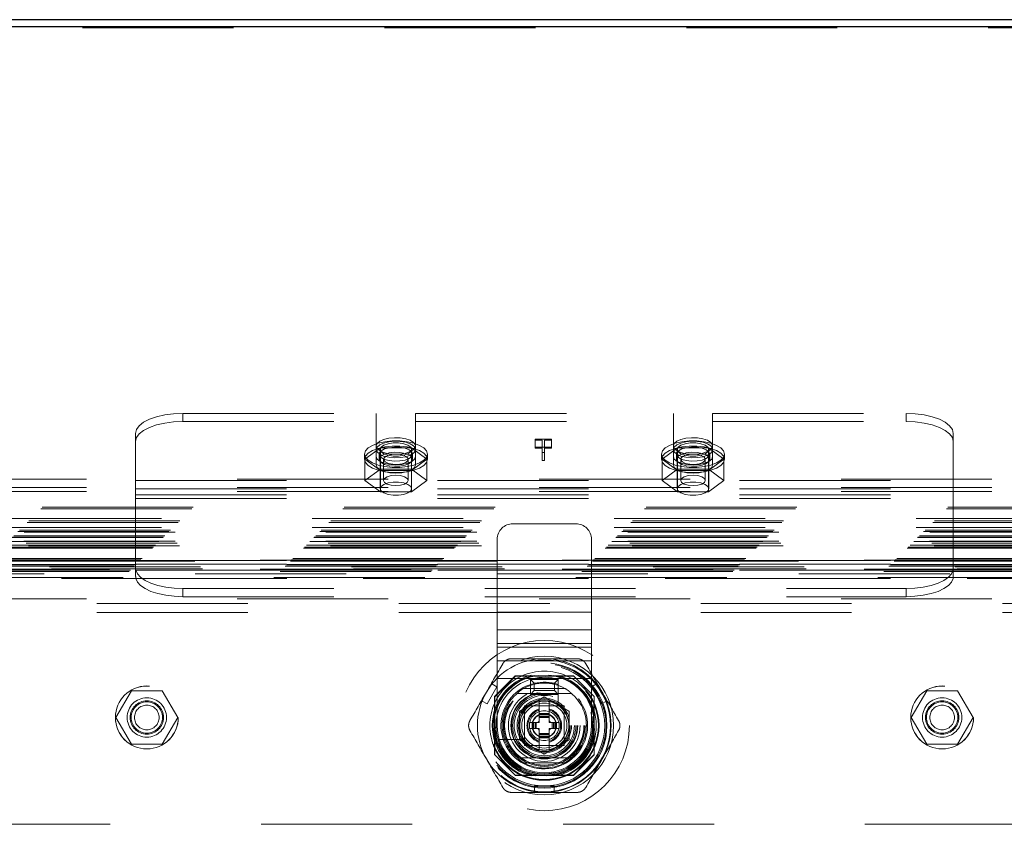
# Model space of a CAD drawing. Header units: inches. Extents: x 0.2 to 10.8, y 0.2 to 8.2.
# Tile 102 of 112: x 8.2 to 8.8, y 4.9 to 5.4. Entities that reach past the tile are written whole.
import ezdxf

# ---------------------------------------------------------------- set-up
doc = ezdxf.new("R2010")
doc.units = ezdxf.units.IN
doc.header["$MEASUREMENT"] = 0
doc.linetypes.add('HIDDEN', pattern=[0.075, 0.05, -0.025])
doc.layers.add('DIMENSIONS', color=140, linetype='Continuous')
doc.styles.add('SLDTEXTSTYLE0', font='TXT', dxfattribs={"width": 0.7})
doc.dimstyles.new('SLDDIMSTYLE4', dxfattribs={"dimtxt": 0.084961, "dimasz": 0.13, "dimexe": 0, "dimexo": 0.0625, "dimgap": 0.02124, "dimtad": 0, "dimtih": 1, "dimtoh": 1, "dimlfac": 12, "dimrnd": 1e-09, "dimzin": 4, "dimdsep": 46, "dimtxsty": 'SLDTEXTSTYLE0', "dimsah": 1, "dimcen": 0.09, "dimadec": 0, "dimazin": 1, "dimtfac": 1, "dimtofl": 0, "dimtmove": 0, "dimatfit": 3, "dimfxl": 0, "dimfrac": 2, "dimtolj": 1, "dimtzin": 12, "dimarcsym": 0})

# ---------------------------------------------------------------- blocks, each defined once
blk = doc.blocks.new('_D_24')
at = {"layer": 'DIMENSIONS'}
for p, q in [((7.51966, 5.46056), (7.51966, 5.81435)), ((9.51966, 5.45916), (9.51966, 5.81435)), ((7.51966, 5.68935), (8.20877, 5.68935)), ((8.3239, 5.68935), (8.29537, 5.68935)), ((8.29537, 5.68935), (8.29537, 5.55432)), ((8.64705, 5.68935), (8.67558, 5.68935)), ((8.67558, 5.68935), (8.67558, 5.55432)), ((9.51966, 5.68935), (8.76218, 5.68935)), ((8.29537, 5.55432), (8.3239, 5.55432)), ((8.67558, 5.55432), (8.64705, 5.55432))]:
    blk.add_line(p, q, dxfattribs=at)
for points in [[(7.51966, 5.68935), (7.64966, 5.66935), (7.64966, 5.70935)], [(9.51966, 5.68935), (9.38966, 5.70935), (9.38966, 5.66935)]]:
    blk.add_solid(points, dxfattribs=at)
at = {"layer": 'DIMENSIONS', "char_height": 0.083333, "attachment_point": 1, "style": 'SLDTEXTSTYLE0'}
for s, insert in [('24.00', (8.3239, 5.81579)), ('609.6', (8.3239, 5.66174))]:
    blk.add_mtext(s, dxfattribs=dict(at, insert=insert))

msp = doc.modelspace()

# ---------------------------------------------------------------- linework, layer by layer
at = {"color": 7, "linetype": 'Continuous', "lineweight": 25}
for p, q in [((9.5136649, 5.4159949), (7.5256649, 5.4159949)), ((7.5256649, 5.4115104), (9.5106649, 5.4115104))]:
    msp.add_line(p, q, dxfattribs=at)
at = {"color": 7, "linetype": 'HIDDEN', "lineweight": 18}
for p, q in [((9.5136649, 5.4105571), (7.5256649, 5.4105571)), ((8.2800815, 5.1550886), (8.2800815, 5.1496508)), ((8.2800815, 5.1550886), (8.4082274, 5.1550886)), ((8.4082274, 5.1550886), (8.4082274, 5.1496508)), ((8.434269, 5.1550886), (8.434269, 5.1496508)), ((8.434269, 5.1550886), (8.6050607, 5.1550886)), ((8.6050607, 5.1550886), (8.6050607, 5.1496508)), ((8.6311024, 5.1550886), (8.6311024, 5.1496508)), ((8.6311024, 5.1550886), (8.7592482, 5.1550886)), ((8.7592482, 5.1496508), (8.7592482, 5.1550886)), ((8.2800815, 5.1496508), (8.4082274, 5.1496508)), ((8.4082274, 5.1496508), (8.4082274, 5.121036)), ((8.434269, 5.1496508), (8.434269, 5.121036)), ((8.434269, 5.1496508), (8.6050607, 5.1496508)), ((8.6050607, 5.1496508), (8.6050607, 5.121036)), ((8.6311024, 5.1496508), (8.6311024, 5.121036)), ((8.6311024, 5.1496508), (8.7592482, 5.1496508)), ((8.2488315, 5.1364439), (8.2488315, 5.1418818)), ((8.7904982, 5.1418818), (8.7904982, 5.1364439)), ((8.2488315, 5.1052054), (8.2488315, 5.1364439)), ((8.5243067, 5.1380784), (8.5135924, 5.1380784)), ((8.5135924, 5.1380784), (8.5135924, 5.1326405)), ((8.5135924, 5.1374393), (8.5182578, 5.1374393)), ((8.5182578, 5.1374393), (8.5182578, 5.1320014)), ((8.5197379, 5.1374393), (8.5197379, 5.1320014)), ((8.5197379, 5.1374393), (8.5243067, 5.1374393)), ((8.5243067, 5.1380784), (8.5243067, 5.1326405)), ((8.7904982, 5.1052054), (8.7904982, 5.1364439)), ((8.4004149, 5.1280858), (8.4004149, 5.1246872)), ((8.4007523, 5.1246872), (8.4110002, 5.1321886)), ((8.4102065, 5.1280858), (8.4102065, 5.1246872)), ((8.4108315, 5.1311635), (8.4108315, 5.1052016)), ((8.4110002, 5.1321886), (8.4110002, 5.1182164)), ((8.4110002, 5.1321886), (8.4314962, 5.1321886)), ((8.4314962, 5.1321886), (8.4314962, 5.1182164)), ((8.4314962, 5.1321886), (8.4417441, 5.1246872)), ((8.4316649, 5.1052016), (8.4316649, 5.1311635)), ((8.4322899, 5.1246872), (8.4322899, 5.1280858)), ((8.4420815, 5.1246872), (8.4420815, 5.1280858)), ((8.5135924, 5.1326405), (8.5243067, 5.1326405)), ((8.5135924, 5.1320014), (8.5135924, 5.1326405)), ((8.5182578, 5.1320014), (8.5135924, 5.1320014)), ((8.5182578, 5.123836), (8.5182578, 5.1320014)), ((8.5182578, 5.1292738), (8.5197379, 5.1292738)), ((8.5197379, 5.1320014), (8.5197379, 5.123836)), ((8.5243067, 5.1320014), (8.5197379, 5.1320014)), ((8.5243067, 5.1326405), (8.5243067, 5.1320014)), ((8.5972482, 5.1280858), (8.5972482, 5.1246872)), ((8.5975856, 5.1246872), (8.6078336, 5.1321886)), ((8.6070399, 5.1280858), (8.6070399, 5.1246872)), ((8.6076649, 5.1311635), (8.6076649, 5.1052016)), ((8.6078336, 5.1321886), (8.6078336, 5.1182164)), ((8.6078336, 5.1321886), (8.6283295, 5.1321886)), ((8.6283295, 5.1321886), (8.6283295, 5.1182164)), ((8.6283295, 5.1321886), (8.6385775, 5.1246872)), ((8.6284982, 5.1052016), (8.6284982, 5.1311635)), ((8.6291232, 5.1246872), (8.6291232, 5.1280858)), ((8.6389149, 5.1246872), (8.6389149, 5.1280858)), ((8.4007523, 5.1246872), (8.4007523, 5.1107149)), ((8.4110002, 5.1171857), (8.4007523, 5.1246872)), ((8.4130857, 5.1246872), (8.4130857, 5.1107149)), ((8.4294107, 5.1107149), (8.4294107, 5.1246872)), ((8.4417441, 5.1246872), (8.4314962, 5.1171857)), ((8.4417441, 5.1246872), (8.4417441, 5.1107149)), ((8.5197379, 5.123836), (8.5182578, 5.123836)), ((8.5975856, 5.1246872), (8.5975856, 5.1107149)), ((8.6078336, 5.1171857), (8.5975856, 5.1246872)), ((8.609919, 5.1246872), (8.609919, 5.1107149)), ((8.626244, 5.1107149), (8.626244, 5.1246872)), ((8.6385775, 5.1246872), (8.6283295, 5.1171857)), ((8.6385775, 5.1246872), (8.6385775, 5.1107149)), ((8.4007523, 5.1107149), (8.4110002, 5.1182164)), ((8.4110002, 5.1182164), (8.4314962, 5.1182164)), ((8.4110002, 5.1171857), (8.4110002, 5.1032135)), ((8.4314962, 5.1171857), (8.4110002, 5.1171857)), ((8.4314962, 5.1182164), (8.4417441, 5.1107149)), ((8.4314962, 5.1171857), (8.4314962, 5.1032135)), ((8.5975856, 5.1107149), (8.6078336, 5.1182164)), ((8.6078336, 5.1182164), (8.6283295, 5.1182164)), ((8.6078336, 5.1171857), (8.6078336, 5.1032135)), ((8.6283295, 5.1171857), (8.6078336, 5.1171857)), ((8.6283295, 5.1182164), (8.6385775, 5.1107149)), ((8.6283295, 5.1171857), (8.6283295, 5.1032135)), ((9.4161649, 5.1115266), (7.6231649, 5.1115266)), ((8.2488315, 5.1106433), (8.7904982, 5.1106433)), ((8.4110002, 5.1032135), (8.4007523, 5.1107149)), ((8.4417441, 5.1107149), (8.4314962, 5.1032135)), ((8.6078336, 5.1032135), (8.5975856, 5.1107149)), ((8.6385775, 5.1107149), (8.6283295, 5.1032135)), ((9.4161649, 5.1060887), (7.6231649, 5.1060887)), ((9.4161649, 5.1033698), (7.6231649, 5.1033698)), ((9.4161649, 5.1033698), (7.6231649, 5.1033698)), ((8.2488315, 5.1052054), (8.7904982, 5.1052054)), ((8.2488315, 5.1012186), (8.2488315, 5.1052054)), ((8.4314962, 5.1032135), (8.4110002, 5.1032135)), ((8.6283295, 5.1032135), (8.6078336, 5.1032135)), ((8.7904982, 5.1012186), (8.7904982, 5.1052054)), ((8.2488315, 5.1012186), (8.7904982, 5.1012186)), ((8.2488315, 5.0577159), (8.2488315, 5.1012186)), ((8.2488315, 5.0986829), (8.7904982, 5.0986829)), ((8.7904982, 5.0577159), (8.7904982, 5.1012186)), ((9.4869653, 5.0928613), (7.5523992, 5.0928613)), ((9.486043, 5.0919286), (7.5533275, 5.0919286)), ((9.4780398, 5.0839255), (7.5613306, 5.0839255)), ((9.4769066, 5.0827923), (7.5624638, 5.0827923)), ((7.5658395, 5.0853764), (9.4735309, 5.0853764)), ((8.4987174, 5.081983), (8.5403841, 5.081983)), ((7.5658395, 5.0794675), (9.4735309, 5.0794675)), ((9.471838, 5.0777236), (7.5675324, 5.0777236)), ((9.4708692, 5.0767341), (7.5685162, 5.0767341)), ((7.574924, 5.0762918), (9.4644464, 5.0762918)), ((9.4680883, 5.0739739), (7.5712822, 5.0739739)), ((9.4672743, 5.0731599), (7.5720961, 5.0731599)), ((9.4671246, 5.0730103), (7.5722458, 5.0730103)), ((9.4668809, 5.0727828), (7.5724774, 5.0727828)), ((7.5748417, 5.0704069), (9.464524, 5.0704069)), ((7.574924, 5.070383), (9.4644464, 5.070383)), ((9.4642909, 5.0701765), (7.5750796, 5.0701765)), ((7.5762659, 5.069008), (9.4631048, 5.069008)), ((8.4883008, 5.0715663), (8.4883008, 5.0233037)), ((8.5508008, 5.0715663), (8.5508008, 5.0233037)), ((9.4619719, 5.0678575), (7.5773985, 5.0678575)), ((7.5778692, 5.0674286), (9.4615012, 5.0674286)), ((7.5778692, 5.0674286), (9.4615012, 5.0674286)), ((9.4606695, 5.0665552), (7.5787009, 5.0665552)), ((9.4599388, 5.0658244), (7.5794317, 5.0658244)), ((9.4530549, 5.0589405), (7.5863156, 5.0589405)), ((9.4522215, 5.0581072), (7.5871489, 5.0581072)), ((9.4522007, 5.0581132), (7.5871778, 5.0581132)), ((9.4520543, 5.0579482), (7.5873377, 5.0579482)), ((9.4518049, 5.0576905), (7.5875656, 5.0576905)), ((9.4518049, 5.0576905), (7.5875656, 5.0576905)), ((7.5879739, 5.0572608), (9.4513861, 5.0572608)), ((9.4513882, 5.0572739), (7.5879822, 5.0572739)), ((9.4314214, 5.057793), (7.6080047, 5.057793)), ((8.2488315, 5.0577159), (8.7904982, 5.0577159)), ((8.2488315, 5.0471905), (8.2488315, 5.0577159)), ((8.7904982, 5.0471905), (8.7904982, 5.0577159)), ((9.4490965, 5.0549822), (7.5902739, 5.0549822)), ((9.4490965, 5.0549822), (7.5902739, 5.0549822)), ((9.4488556, 5.0547412), (7.5905149, 5.0547412)), ((9.4479263, 5.053812), (7.5914441, 5.053812)), ((7.5917322, 5.0535239), (9.4476382, 5.0535239)), ((7.593061, 5.0521539), (9.4462886, 5.0521539)), ((7.5931334, 5.0521103), (9.4462474, 5.0521103)), ((9.4453084, 5.051194), (7.5940621, 5.051194)), ((9.4445353, 5.050421), (7.5948351, 5.050421)), ((9.4314214, 5.051793), (7.6080047, 5.051793)), ((8.2488315, 5.0551802), (8.7904982, 5.0551802)), ((8.2489385, 5.0511934), (8.7903912, 5.0511934)), ((9.4404448, 5.0463305), (7.5989256, 5.0463305)), ((7.5996446, 5.0455969), (9.4397433, 5.0455969)), ((9.3882547, 5.048793), (7.6511714, 5.048793)), ((9.3882547, 5.048793), (7.6511714, 5.048793)), ((8.2489385, 5.0457555), (8.7903912, 5.0457555)), ((8.2800815, 5.0336405), (8.2800815, 5.0390783)), ((8.2800815, 5.0390783), (8.7592482, 5.0390783)), ((8.7592482, 5.0390783), (8.7592482, 5.0336405)), ((9.4161649, 5.0321143), (7.6231649, 5.0321143)), ((9.4161649, 5.0321143), (7.6231649, 5.0321143)), ((8.2800815, 5.0336405), (8.7592482, 5.0336405)), ((7.6231649, 5.0291143), (9.4161649, 5.0291143)), ((7.6231649, 5.0231143), (9.4161649, 5.0231143)), ((8.4883008, 5.0233037), (8.4883008, 5.0001273)), ((8.4883008, 5.0233037), (8.5508008, 5.0233037)), ((8.4883008, 5.0233037), (8.5508008, 5.0233037)), ((8.5508008, 5.0233037), (8.5508008, 5.0001273)), ((8.4883008, 5.0117155), (8.5508008, 5.0117155)), ((8.4883008, 5.0026594), (8.5508008, 5.0026594)), ((8.4883008, 5.0001273), (8.5508008, 5.0001273)), ((8.4883008, 5.0001273), (8.4883008, 4.9910712)), ((8.5508008, 5.0001273), (8.5508008, 4.9910712)), ((8.4883008, 4.9910712), (8.5508008, 4.9910712)), ((8.4883008, 4.9910712), (8.4883008, 4.979483)), ((8.5508008, 4.9910712), (8.5508008, 4.979483)), ((8.5002994, 4.981193), (8.4865908, 4.9674844)), ((8.5004493, 4.981043), (8.4867407, 4.9673344)), ((8.4883008, 4.979483), (8.5508008, 4.979483)), ((8.4883008, 4.979483), (8.4883008, 4.948233)), ((8.4883008, 4.979483), (8.5508008, 4.979483)), ((8.5387988, 4.981193), (8.5002994, 4.981193)), ((8.5039402, 4.981043), (8.5004493, 4.981043)), ((8.5287174, 4.978858), (8.5103841, 4.978858)), ((8.5103841, 4.978858), (8.5103841, 4.968858)), ((8.5128841, 4.976358), (8.5103841, 4.978858)), ((8.5262174, 4.976358), (8.5287174, 4.978858)), ((8.5287174, 4.968858), (8.5287174, 4.978858)), ((8.5389488, 4.981043), (8.535158, 4.981043)), ((8.5525074, 4.9674844), (8.5387988, 4.981193)), ((8.5508008, 4.979483), (8.5508008, 4.948233)), ((8.235731, 4.9535847), (8.245979, 4.9713347)), ((8.245979, 4.9713347), (8.2664749, 4.9713347)), ((8.2664749, 4.9713347), (8.2767229, 4.9535847)), ((8.4881654, 4.9739308), (8.4816037, 4.9625657)), ((8.4848958, 4.9758185), (8.4881654, 4.9739308)), ((8.5332371, 4.9728409), (8.5058611, 4.9728409)), ((8.5128841, 4.971358), (8.5103841, 4.968858)), ((8.5262174, 4.976358), (8.5128841, 4.976358)), ((8.5128841, 4.976358), (8.5128841, 4.971358)), ((8.5128841, 4.971358), (8.5262174, 4.971358)), ((8.5262174, 4.971358), (8.5262174, 4.976358)), ((8.5262174, 4.971358), (8.5287174, 4.968858)), ((8.5287355, 4.9618254), (8.5287355, 4.9754325)), ((8.5542024, 4.9758185), (8.5509328, 4.9739308)), ((8.5574945, 4.9625657), (8.5509328, 4.9739308)), ((8.7626476, 4.9535847), (8.7728955, 4.9713347)), ((8.7728955, 4.9713347), (8.7933915, 4.9713347)), ((8.7933915, 4.9713347), (8.8036394, 4.9535847)), ((8.4783341, 4.9644534), (8.4816037, 4.9625657)), ((8.4865908, 4.9674844), (8.4865908, 4.9289849)), ((8.4867407, 4.9673344), (8.4867407, 4.9638435)), ((8.537519, 4.9695601), (8.5015792, 4.9695601)), ((8.5065809, 4.9596894), (8.5161131, 4.9651928)), ((8.5103841, 4.968858), (8.5287174, 4.968858)), ((8.5161131, 4.9651928), (8.5162683, 4.9652824)), ((8.5195491, 4.9671766), (8.5162683, 4.9652824)), ((8.5162683, 4.9652824), (8.5162683, 4.9652235)), ((8.5162683, 4.9652235), (8.5162683, 4.9592389)), ((8.5195491, 4.9671766), (8.52283, 4.9652824)), ((8.52283, 4.9652824), (8.52283, 4.9652235)), ((8.52283, 4.9652824), (8.5229851, 4.9651928)), ((8.52283, 4.9652235), (8.52283, 4.9592389)), ((8.5229851, 4.9651928), (8.5325173, 4.9596894)), ((8.5525074, 4.9289849), (8.5525074, 4.9674844)), ((8.5526574, 4.9673344), (8.5525074, 4.9674844)), ((8.5526574, 4.928835), (8.5526574, 4.9673344)), ((8.5607641, 4.9644534), (8.5574945, 4.9625657)), ((8.5326758, 4.961358), (8.5064258, 4.961358)), ((8.5064258, 4.961358), (8.5064258, 4.935108)), ((8.5162683, 4.9592389), (8.5162683, 4.9585523)), ((8.5162683, 4.9585523), (8.5162683, 4.9514304)), ((8.52283, 4.9592389), (8.52283, 4.9585523)), ((8.52283, 4.9585523), (8.52283, 4.9514304)), ((8.5326725, 4.9578013), (8.5326725, 4.938668)), ((8.5326758, 4.935108), (8.5326758, 4.961358)), ((8.245979, 4.9358347), (8.235731, 4.9535847)), ((8.2767229, 4.9535847), (8.2664749, 4.9358347)), ((8.5031449, 4.9427313), (8.5031449, 4.953738)), ((8.52283, 4.9562727), (8.5162683, 4.9562727)), ((8.52283, 4.9556165), (8.5162683, 4.9556165)), ((8.52283, 4.9553282), (8.5162683, 4.9553282)), ((8.52283, 4.9542644), (8.5162683, 4.9542644)), ((8.52283, 4.9535684), (8.5162683, 4.9535684)), ((8.5359533, 4.953738), (8.5359533, 4.9427313)), ((8.7728955, 4.9358347), (8.7626476, 4.9535847)), ((8.8036394, 4.9535847), (8.7933915, 4.9358347)), ((8.5097066, 4.9462661), (8.5097066, 4.9502031)), ((8.5154137, 4.9502031), (8.5097066, 4.9502031)), ((8.5154137, 4.9462661), (8.5097066, 4.9462661)), ((8.5115111, 4.9462661), (8.5115111, 4.9502031)), ((8.5121672, 4.9462661), (8.5121672, 4.9502031)), ((8.5124555, 4.9462661), (8.5124555, 4.9502031)), ((8.5135194, 4.9462661), (8.5135194, 4.9502031)), ((8.5142153, 4.9462661), (8.5142153, 4.9502031)), ((8.5162683, 4.9450389), (8.5162683, 4.9379169)), ((8.52283, 4.9450389), (8.52283, 4.9379169)), ((8.5293916, 4.9502031), (8.5236846, 4.9502031)), ((8.5293916, 4.9462661), (8.5236846, 4.9462661)), ((8.5248829, 4.9462661), (8.5248829, 4.9502031)), ((8.5255789, 4.9462661), (8.5255789, 4.9502031)), ((8.5266427, 4.9462661), (8.5266427, 4.9502031)), ((8.526931, 4.9462661), (8.526931, 4.9502031)), ((8.5275872, 4.9462661), (8.5275872, 4.9502031)), ((8.5293916, 4.9502031), (8.5293916, 4.9462661)), ((8.4923513, 4.9390483), (8.5059584, 4.9390483)), ((8.52283, 4.9429009), (8.5162683, 4.9429009)), ((8.52283, 4.9422049), (8.5162683, 4.9422049)), ((8.52283, 4.941141), (8.5162683, 4.941141)), ((8.52283, 4.9408528), (8.5162683, 4.9408528)), ((8.52283, 4.9401966), (8.5162683, 4.9401966)), ((8.2664749, 4.9358347), (8.245979, 4.9358347)), ((8.4867407, 4.9326258), (8.4867407, 4.928835)), ((8.5064258, 4.935108), (8.5326758, 4.935108)), ((8.5161131, 4.9312765), (8.5065809, 4.9367799)), ((8.5291157, 4.9351113), (8.5099825, 4.9351113)), ((8.5162683, 4.9379169), (8.5162683, 4.9372304)), ((8.5162683, 4.9372304), (8.5162683, 4.9312458)), ((8.52283, 4.9379169), (8.52283, 4.9372304)), ((8.52283, 4.9372304), (8.52283, 4.9312458)), ((8.5325173, 4.9367799), (8.5229851, 4.9312765)), ((8.7933915, 4.9358347), (8.7728955, 4.9358347)), ((8.4865908, 4.9289849), (8.5002994, 4.9152763)), ((8.537519, 4.9269092), (8.5015792, 4.9269092)), ((8.5162683, 4.9311869), (8.5161131, 4.9312765)), ((8.5162683, 4.9312458), (8.5162683, 4.9311869)), ((8.5162683, 4.9311869), (8.5195491, 4.9292927)), ((8.52283, 4.9311869), (8.5195491, 4.9292927)), ((8.5229851, 4.9312765), (8.52283, 4.9311869)), ((8.52283, 4.9312458), (8.52283, 4.9311869)), ((8.5387988, 4.9152763), (8.5525074, 4.9289849)), ((8.5389488, 4.9151264), (8.5526574, 4.928835)), ((8.5332371, 4.9236283), (8.5058611, 4.9236283)), ((8.5002994, 4.9152763), (8.5387988, 4.9152763)), ((8.5002994, 4.9152763), (8.5004493, 4.9151264)), ((8.5004493, 4.9151264), (8.5389488, 4.9151264)), ((8.5129874, 4.904432), (8.5129874, 4.9082074)), ((8.5129874, 4.9082074), (8.5261108, 4.9082074)), ((8.5261108, 4.904432), (8.5261108, 4.9082074)), ((9.2320047, 4.882793), (7.8074214, 4.882793))]:
    msp.add_line(p, q, dxfattribs=at)
at = {"color": 7, "linetype": 'HIDDEN', "lineweight": 18, "flags": 128}
for points in [[(8.2488315, 5.1418818), (8.249432, 5.1444583), (8.2512103, 5.1469358), (8.2540981, 5.1492191), (8.2579845, 5.1512204), (8.26272, 5.1528629), (8.2681227, 5.1540833), (8.273985, 5.1548349), (8.2800815, 5.1550886)], [(8.7592482, 5.1550886), (8.7653448, 5.1548349), (8.7712071, 5.1540833), (8.7766098, 5.1528629), (8.7813453, 5.1512204), (8.7852316, 5.1492191), (8.7881194, 5.1469358), (8.7898977, 5.1444583), (8.7904982, 5.1418818)], [(8.2800815, 5.1496508), (8.273985, 5.149397), (8.2681227, 5.1486455), (8.26272, 5.147425), (8.2579845, 5.1457826), (8.2540981, 5.1437813), (8.2512103, 5.141498), (8.249432, 5.1390205), (8.2488315, 5.1364439)], [(8.7904982, 5.1364439), (8.7898977, 5.1390205), (8.7881194, 5.141498), (8.7852316, 5.1437813), (8.7813453, 5.1457826), (8.7766098, 5.147425), (8.7712071, 5.1486455), (8.7653448, 5.149397), (8.7592482, 5.1496508)], [(8.4420815, 5.1280858), (8.4414762, 5.1301929), (8.4396952, 5.1321775), (8.4368422, 5.1339243), (8.4330829, 5.1353318), (8.4286358, 5.1363182), (8.4237594, 5.1368262), (8.418737, 5.1368262), (8.4138606, 5.1363182), (8.4094135, 5.1353318), (8.4056542, 5.1339243), (8.4028012, 5.1321775), (8.4010203, 5.1301929), (8.4004149, 5.1280858), (8.4010203, 5.1259788), (8.4028012, 5.1239942), (8.4056542, 5.1222473), (8.4094135, 5.1208398), (8.4138606, 5.1198534), (8.418737, 5.1193455), (8.4237594, 5.1193455), (8.4286358, 5.1198534), (8.4330829, 5.1208398), (8.4368422, 5.1222473), (8.4396952, 5.1239942), (8.4414762, 5.1259788), (8.4420815, 5.1280858)], [(8.4082274, 5.1335237), (8.4088059, 5.1351457), (8.4104899, 5.1366235), (8.4131298, 5.137826), (8.4164912, 5.1386461), (8.4202752, 5.1390111), (8.4241456, 5.1388886), (8.4277586, 5.1382893), (8.4307932, 5.1372666), (8.4329796, 5.1359113), (8.4341236, 5.1343438), (8.4341236, 5.1327035), (8.4329796, 5.1311361), (8.4307932, 5.1297808), (8.4277586, 5.1287581), (8.4241456, 5.1281588), (8.4202752, 5.1280362), (8.4164912, 5.1284012), (8.4131298, 5.1292214), (8.4104899, 5.1304238), (8.4088059, 5.1319017), (8.4082274, 5.1335237)], [(8.4082274, 5.1311635), (8.4088059, 5.1327855), (8.4104899, 5.1342634), (8.4131298, 5.1354658), (8.4164912, 5.136286), (8.4202752, 5.136651), (8.4241456, 5.1365284), (8.4277586, 5.1359291), (8.4307932, 5.1349064), (8.4329796, 5.1335511), (8.4341236, 5.1319837), (8.4341236, 5.1303433), (8.4329796, 5.1287759), (8.4307932, 5.1274206), (8.4277586, 5.1263979), (8.4241456, 5.1257986), (8.4202752, 5.125676), (8.4164912, 5.126041), (8.4131298, 5.1268612), (8.4104899, 5.1280636), (8.4088059, 5.1295415), (8.4082274, 5.1311635)], [(8.4108315, 5.1311635), (8.4114597, 5.1326692), (8.4132686, 5.1339932), (8.4160399, 5.134976), (8.4194394, 5.1354989), (8.423057, 5.1354989), (8.4264565, 5.134976), (8.4292278, 5.1339932), (8.4310367, 5.1326692), (8.4316649, 5.1311635), (8.4310367, 5.1296578), (8.4292278, 5.1283338), (8.4264565, 5.127351), (8.423057, 5.1268281), (8.4194394, 5.1268281), (8.4160399, 5.127351), (8.4132686, 5.1283338), (8.4114597, 5.1296578), (8.4108315, 5.1311635)], [(8.6389149, 5.1280858), (8.6383095, 5.1301929), (8.6365285, 5.1321775), (8.6336755, 5.1339243), (8.6299162, 5.1353318), (8.6254691, 5.1363182), (8.6205927, 5.1368262), (8.6155704, 5.1368262), (8.6106939, 5.1363182), (8.6062469, 5.1353318), (8.6024876, 5.1339243), (8.5996345, 5.1321775), (8.5978536, 5.1301929), (8.5972482, 5.1280858), (8.5978536, 5.1259788), (8.5996345, 5.1239942), (8.6024876, 5.1222473), (8.6062469, 5.1208398), (8.6106939, 5.1198534), (8.6155704, 5.1193455), (8.6205927, 5.1193455), (8.6254691, 5.1198534), (8.6299162, 5.1208398), (8.6336755, 5.1222473), (8.6365285, 5.1239942), (8.6383095, 5.1259788), (8.6389149, 5.1280858)], [(8.6050607, 5.1335237), (8.6056392, 5.1351457), (8.6073232, 5.1366235), (8.6099632, 5.137826), (8.6133245, 5.1386461), (8.6171085, 5.1390111), (8.6209789, 5.1388886), (8.624592, 5.1382893), (8.6276265, 5.1372666), (8.6298129, 5.1359113), (8.6309569, 5.1343438), (8.6309569, 5.1327035), (8.6298129, 5.1311361), (8.6276265, 5.1297808), (8.624592, 5.1287581), (8.6209789, 5.1281588), (8.6171085, 5.1280362), (8.6133245, 5.1284012), (8.6099632, 5.1292214), (8.6073232, 5.1304238), (8.6056392, 5.1319017), (8.6050607, 5.1335237)], [(8.6050607, 5.1311635), (8.6056392, 5.1327855), (8.6073232, 5.1342634), (8.6099632, 5.1354658), (8.6133245, 5.136286), (8.6171085, 5.136651), (8.6209789, 5.1365284), (8.624592, 5.1359291), (8.6276265, 5.1349064), (8.6298129, 5.1335511), (8.6309569, 5.1319837), (8.6309569, 5.1303433), (8.6298129, 5.1287759), (8.6276265, 5.1274206), (8.624592, 5.1263979), (8.6209789, 5.1257986), (8.6171085, 5.125676), (8.6133245, 5.126041), (8.6099632, 5.1268612), (8.6073232, 5.1280636), (8.6056392, 5.1295415), (8.6050607, 5.1311635)], [(8.6076649, 5.1311635), (8.6082931, 5.1326692), (8.6101019, 5.1339932), (8.6128732, 5.134976), (8.6162727, 5.1354989), (8.6198904, 5.1354989), (8.6232899, 5.134976), (8.6260612, 5.1339932), (8.62787, 5.1326692), (8.6284982, 5.1311635), (8.62787, 5.1296578), (8.6260612, 5.1283338), (8.6232899, 5.127351), (8.6198904, 5.1268281), (8.6162727, 5.1268281), (8.6128732, 5.127351), (8.6101019, 5.1283338), (8.6082931, 5.1296578), (8.6076649, 5.1311635)], [(8.4420815, 5.1246872), (8.4414762, 5.1267942), (8.4396952, 5.1287789), (8.4368422, 5.1305257), (8.4330829, 5.1319332), (8.4286358, 5.1329196), (8.4237594, 5.1334275), (8.418737, 5.1334275), (8.4138606, 5.1329196), (8.4094135, 5.1319332), (8.4056542, 5.1305257), (8.4028012, 5.1287789), (8.4010203, 5.1267942), (8.4004149, 5.1246872), (8.4010203, 5.1225801), (8.4028012, 5.1205955), (8.4056542, 5.1188487), (8.4094135, 5.1174412), (8.4138606, 5.1164548), (8.418737, 5.1159468), (8.4237594, 5.1159468), (8.4286358, 5.1164548), (8.4330829, 5.1174412), (8.4368422, 5.1188487), (8.4396952, 5.1205955), (8.4414762, 5.1225801), (8.4420815, 5.1246872)], [(8.4322899, 5.1280858), (8.4316916, 5.129601), (8.4299616, 5.130952), (8.4272874, 5.1319924), (8.4239588, 5.1326094), (8.4203364, 5.1327363), (8.4168128, 5.1323592), (8.4137699, 5.131519), (8.4115373, 5.1303068), (8.4103571, 5.1288539), (8.4103571, 5.1273178), (8.4115373, 5.1258649), (8.4137699, 5.1246526), (8.4168128, 5.1238125), (8.4203364, 5.1234354), (8.4239588, 5.1235622), (8.4272874, 5.1241793), (8.4299616, 5.1252197), (8.4316916, 5.1265706), (8.4322899, 5.1280858)], [(8.4322899, 5.1246872), (8.4316916, 5.1262024), (8.4299616, 5.1275533), (8.4272874, 5.1285937), (8.4239588, 5.1292108), (8.4203364, 5.1293376), (8.4168128, 5.1289605), (8.4137699, 5.1281204), (8.4115373, 5.1269081), (8.4103571, 5.1254552), (8.4103571, 5.1239191), (8.4115373, 5.1224662), (8.4137699, 5.121254), (8.4168128, 5.1204138), (8.4203364, 5.1200367), (8.4239588, 5.1201636), (8.4272874, 5.1207806), (8.4299616, 5.121821), (8.4316916, 5.123172), (8.4322899, 5.1246872)], [(8.417167, 5.1276746), (8.4201828, 5.1281073), (8.4233608, 5.1280193), (8.4262172, 5.1274239), (8.4283171, 5.126412), (8.4293409, 5.1251374), (8.4291326, 5.1237943), (8.427724, 5.1225872), (8.4253295, 5.1216997), (8.4223136, 5.1212671), (8.4191356, 5.1213551), (8.4162792, 5.1219504), (8.4141793, 5.1229624), (8.4131555, 5.1242369), (8.4133638, 5.12558), (8.4147725, 5.1267872), (8.417167, 5.1276746)], [(8.6389149, 5.1246872), (8.6383095, 5.1267942), (8.6365285, 5.1287789), (8.6336755, 5.1305257), (8.6299162, 5.1319332), (8.6254691, 5.1329196), (8.6205927, 5.1334275), (8.6155704, 5.1334275), (8.6106939, 5.1329196), (8.6062469, 5.1319332), (8.6024876, 5.1305257), (8.5996345, 5.1287789), (8.5978536, 5.1267942), (8.5972482, 5.1246872), (8.5978536, 5.1225801), (8.5996345, 5.1205955), (8.6024876, 5.1188487), (8.6062469, 5.1174412), (8.6106939, 5.1164548), (8.6155704, 5.1159468), (8.6205927, 5.1159468), (8.6254691, 5.1164548), (8.6299162, 5.1174412), (8.6336755, 5.1188487), (8.6365285, 5.1205955), (8.6383095, 5.1225801), (8.6389149, 5.1246872)], [(8.6291232, 5.1280858), (8.6285249, 5.129601), (8.626795, 5.130952), (8.6241208, 5.1319924), (8.6207921, 5.1326094), (8.6171697, 5.1327363), (8.6136462, 5.1323592), (8.6106032, 5.131519), (8.6083707, 5.1303068), (8.6071905, 5.1288539), (8.6071905, 5.1273178), (8.6083707, 5.1258649), (8.6106032, 5.1246526), (8.6136462, 5.1238125), (8.6171697, 5.1234354), (8.6207921, 5.1235622), (8.6241208, 5.1241793), (8.626795, 5.1252197), (8.6285249, 5.1265706), (8.6291232, 5.1280858)], [(8.6291232, 5.1246872), (8.6285249, 5.1262024), (8.626795, 5.1275533), (8.6241208, 5.1285937), (8.6207921, 5.1292108), (8.6171697, 5.1293376), (8.6136462, 5.1289605), (8.6106032, 5.1281204), (8.6083707, 5.1269081), (8.6071905, 5.1254552), (8.6071905, 5.1239191), (8.6083707, 5.1224662), (8.6106032, 5.121254), (8.6136462, 5.1204138), (8.6171697, 5.1200367), (8.6207921, 5.1201636), (8.6241208, 5.1207806), (8.626795, 5.121821), (8.6285249, 5.123172), (8.6291232, 5.1246872)], [(8.6140003, 5.1276746), (8.6170161, 5.1281073), (8.6201941, 5.1280193), (8.6230506, 5.1274239), (8.6251505, 5.126412), (8.6261742, 5.1251374), (8.6259659, 5.1237943), (8.6245573, 5.1225872), (8.6221628, 5.1216997), (8.619147, 5.1212671), (8.6159689, 5.1213551), (8.6131125, 5.1219504), (8.6110126, 5.1229624), (8.6099889, 5.1242369), (8.6101972, 5.12558), (8.6116058, 5.1267872), (8.6140003, 5.1276746)], [(8.4082274, 5.1264738), (8.4088647, 5.1247734), (8.4107141, 5.1232393), (8.4135948, 5.1220219), (8.4172245, 5.1212403), (8.4212482, 5.120971), (8.4252719, 5.1212403), (8.4289017, 5.1220219), (8.4317823, 5.1232393), (8.4336318, 5.1247734), (8.434269, 5.1264738)], [(8.434269, 5.121036), (8.4336318, 5.1193355), (8.4317823, 5.1178015), (8.4289017, 5.1165841), (8.4252719, 5.1158025), (8.4212482, 5.1155332), (8.4172245, 5.1158025), (8.4135948, 5.1165841), (8.4107141, 5.1178015), (8.4088647, 5.1193355), (8.4082274, 5.121036)], [(8.6050607, 5.1264738), (8.605698, 5.1247734), (8.6075475, 5.1232393), (8.6104281, 5.1220219), (8.6140579, 5.1212403), (8.6180815, 5.120971), (8.6221052, 5.1212403), (8.625735, 5.1220219), (8.6286156, 5.1232393), (8.6304651, 5.1247734), (8.6311024, 5.1264738)], [(8.6050607, 5.121036), (8.605698, 5.1193355), (8.6075475, 5.1178015), (8.6104281, 5.1165841), (8.6140579, 5.1158025), (8.6180815, 5.1155332), (8.6221052, 5.1158025), (8.625735, 5.1165841), (8.6286156, 5.1178015), (8.6304651, 5.1193355), (8.6311024, 5.121036)], [(8.4108315, 5.1052016), (8.4114597, 5.1067072), (8.4132686, 5.1080313), (8.4160399, 5.109014), (8.4194394, 5.109537), (8.423057, 5.109537), (8.4264565, 5.109014), (8.4292278, 5.1080313), (8.4310367, 5.1067072), (8.4316649, 5.1052016), (8.4310367, 5.1036959), (8.4292278, 5.1023718), (8.4264565, 5.1013891), (8.423057, 5.1008662), (8.4194394, 5.1008662), (8.4160399, 5.1013891), (8.4132686, 5.1023718), (8.4114597, 5.1036959), (8.4108315, 5.1052016)], [(8.4130857, 5.1107149), (8.413707, 5.112035), (8.4154764, 5.1131542), (8.4181246, 5.113902), (8.4212482, 5.1141646), (8.4243719, 5.113902), (8.42702, 5.1131542), (8.4287894, 5.112035), (8.4294107, 5.1107149), (8.4287894, 5.1093948), (8.42702, 5.1082757), (8.4243719, 5.1075279), (8.4212482, 5.1072653), (8.4181246, 5.1075279), (8.4154764, 5.1082757), (8.413707, 5.1093948), (8.4130857, 5.1107149)], [(8.6076649, 5.1052016), (8.6082931, 5.1067072), (8.6101019, 5.1080313), (8.6128732, 5.109014), (8.6162727, 5.109537), (8.6198904, 5.109537), (8.6232899, 5.109014), (8.6260612, 5.1080313), (8.62787, 5.1067072), (8.6284982, 5.1052016), (8.62787, 5.1036959), (8.6260612, 5.1023718), (8.6232899, 5.1013891), (8.6198904, 5.1008662), (8.6162727, 5.1008662), (8.6128732, 5.1013891), (8.6101019, 5.1023718), (8.6082931, 5.1036959), (8.6076649, 5.1052016)], [(8.609919, 5.1107149), (8.6105404, 5.112035), (8.6123098, 5.1131542), (8.6149579, 5.113902), (8.6180815, 5.1141646), (8.6212052, 5.113902), (8.6238533, 5.1131542), (8.6256227, 5.112035), (8.626244, 5.1107149), (8.6256227, 5.1093948), (8.6238533, 5.1082757), (8.6212052, 5.1075279), (8.6180815, 5.1072653), (8.6149579, 5.1075279), (8.6123098, 5.1082757), (8.6105404, 5.1093948), (8.609919, 5.1107149)], [(8.2800815, 5.0390783), (8.2743024, 5.0393061), (8.2687226, 5.0399817), (8.2635346, 5.0410817), (8.2589175, 5.0425682), (8.2550305, 5.0443899), (8.2520077, 5.046484), (8.2499534, 5.0487782), (8.2489385, 5.0511934)], [(8.7903912, 5.0511934), (8.7893763, 5.0487782), (8.787322, 5.046484), (8.7842992, 5.0443899), (8.7804122, 5.0425682), (8.7757951, 5.0410817), (8.7706072, 5.0399817), (8.7650274, 5.0393061), (8.7592482, 5.0390783)], [(8.2489385, 5.0457555), (8.2499534, 5.0433403), (8.2520077, 5.0410461), (8.2550305, 5.038952), (8.2589175, 5.0371303), (8.2635346, 5.0356438), (8.2687226, 5.0345438), (8.2743024, 5.0338683), (8.2800815, 5.0336405)], [(8.7592482, 5.0336405), (8.7650274, 5.0338683), (8.7706072, 5.0345438), (8.7757951, 5.0356438), (8.7804122, 5.0371303), (8.7842992, 5.038952), (8.787322, 5.0410461), (8.7893763, 5.0433403), (8.7903912, 5.0457555)], [(8.5484962, 4.9649472), (8.551136, 4.959167), (8.5524742, 4.9539949)]]:
    msp.add_lwpolyline(points, dxfattribs=at)
at = {"color": 7, "linetype": 'HIDDEN', "lineweight": 18}
for centre, radius in [((8.5195491, 4.9482346), 0.0564167), ((8.5195491, 4.9482346), 0.0459318), ((8.519713, 4.948043), 0.04375), ((8.5195491, 4.9482346), 0.0415329), ((8.5195491, 4.9482346), 0.0415026), ((8.5195491, 4.9482346), 0.0408935), ((8.5195491, 4.9482346), 0.0400262), ((8.5195491, 4.9482346), 0.0362814), ((8.5195491, 4.9482346), 0.0362533), ((8.5195491, 4.9482346), 0.0358174), ((8.5195491, 4.9482346), 0.0328084), ((8.5195491, 4.9482346), 0.0321054), ((8.2562269, 4.9535847), 0.0208333), ((8.2562547, 4.9536264), 0.0208333), ((8.5195491, 4.9482346), 0.0270669), ((8.5195491, 4.9482346), 0.0264108), ((8.5195491, 4.9482346), 0.0262467), ((8.5195491, 4.9482346), 0.0237861), ((8.7831435, 4.9535847), 0.0208333), ((8.7831714, 4.9536264), 0.0208333), ((8.2562269, 4.9535847), 0.0130208), ((8.2562269, 4.9535847), 0.0110417), ((8.5195491, 4.9482346), 0.0221457), ((8.5195491, 4.9482346), 0.0218176), ((8.5195491, 4.9482346), 0.0209974), ((8.5195491, 4.9482346), 0.0200131), ((8.5195491, 4.9482346), 0.0180446), ((8.5195491, 4.9482346), 0.0172244), ((8.7831435, 4.9535847), 0.0130208), ((8.7831435, 4.9535847), 0.0110417), ((8.2562269, 4.9535847), 0.0104167), ((8.2562269, 4.9535847), 0.0081625), ((8.5195491, 4.9482346), 0.0149278), ((8.5195491, 4.9482346), 0.0098425), ((8.7831435, 4.9535847), 0.0104167), ((8.7831435, 4.9535847), 0.0081625), ((8.5195491, 4.9482346), 0.0080659), ((8.5195491, 4.9482346), 0.0078297)]:
    msp.add_circle(centre, radius, dxfattribs=at)
for centre, radius, start, end in [((8.4987174, 5.0715663), 0.0104167, 90, 180), ((8.5403841, 5.0715663), 0.0104167, 0, 90), ((8.5195491, 4.9482346), 0.0442913, 90, 150), ((8.5195491, 4.9482346), 0.0442913, 30, 90), ((8.5195491, 4.9482346), 0.0360892, 65.3800227, 114.6199773), ((8.5195491, 4.9482346), 0.0344488, 104.5866637, 180), ((8.5195491, 4.9482346), 0.0337927, 100.5634553, 180), ((8.5195491, 4.9482346), 0.0334252, 96.8057278, 172.9672662), ((8.5195491, 4.9482346), 0.0360892, 114.6199773, 155.3800227), ((8.5195491, 4.9482346), 0.0319882, 73.3108288, 196.6891712), ((8.5195491, 4.9482346), 0.0319882, 196.6891712, 73.3108288), ((8.5195491, 4.9482346), 0.0334252, 30, 85.2496271), ((8.5195491, 4.9482346), 0.0337927, 12.5926332, 79.6478941), ((8.5195491, 4.9482346), 0.0344488, 286.7274092, 73.2663805), ((8.5195491, 4.9482346), 0.0360892, 24.6199773, 65.3800227), ((8.5195491, 4.9482346), 0.0287073, 71.3370751, 198.6629249), ((8.5195491, 4.9482346), 0.0287073, 198.6629249, 71.3370751), ((8.5195491, 4.9482346), 0.0281573, 60.9137041, 119.0862959), ((8.5195491, 4.9482346), 0.0442913, 150, 210), ((8.5195491, 4.9482346), 0.0278871, 129.6282317, 230.3717683), ((8.5195491, 4.9482346), 0.0164042, 55.9442023, 214.0557977), ((8.5195491, 4.9482346), 0.0162402, 53.9088428, 126.0911572), ((8.5195491, 4.9482346), 0.0173027, 100.9302482, 101.4540928), ((8.5195491, 4.9482346), 0.0173027, 78.5459072, 79.0697518), ((8.5195491, 4.9482346), 0.0278871, 309.6282317, 50.3717683), ((8.5195491, 4.9482346), 0.0442913, 330, 30), ((8.5195491, 4.9482346), 0.0360892, 155.3800227, 204.6199773), ((8.5195491, 4.9482346), 0.0173027, 138.5459072, 161.4540928), ((8.5195491, 4.9482346), 0.0162402, 143.9088428, 216.0911572), ((8.5195491, 4.9482346), 0.0164042, 214.0557977, 55.9442023), ((8.5195491, 4.9482346), 0.0162402, 126.0911572, 143.9088428), ((8.5195491, 4.9482346), 0.0114829, 106.6015496, 253.3984504), ((8.5195491, 4.9482346), 0.0108268, 107.6397014, 252.3602986), ((8.5195491, 4.9482346), 0.0114829, 286.6015496, 73.3984504), ((8.5195491, 4.9482346), 0.0108268, 287.6397014, 72.3602986), ((8.5195491, 4.9482346), 0.0162402, 36.0911572, 53.9088428), ((8.5195491, 4.9482346), 0.0173027, 18.5459072, 41.4540928), ((8.5195491, 4.9482346), 0.0162402, 323.9088428, 36.0911572), ((8.5195491, 4.9482346), 0.0360892, 335.3800227, 24.6199773), ((8.5195491, 4.9482346), 0.0045801, 135.7524991, 154.5451681), ((8.5195491, 4.9482346), 0.0045801, 25.4548319, 44.2475009), ((8.5195491, 4.9482346), 0.0344488, 180, 255.509392), ((8.5195491, 4.9482346), 0.0337927, 180, 259.5674603), ((8.5195491, 4.9482346), 0.0334252, 184.5398762, 260.6100594), ((8.5195508, 4.948233), 0.03125, 180, 0), ((8.5195491, 4.9482346), 0.0045801, 205.4548319, 224.2475009), ((8.5195491, 4.9482346), 0.0334252, 272.9225351, 356.8245609), ((8.5195491, 4.9482346), 0.0045801, 315.7524991, 334.5451681), ((8.5195491, 4.9482346), 0.0173027, 198.5459072, 221.4540928), ((8.5195491, 4.9482346), 0.0162402, 216.0911572, 233.9088428), ((8.5195491, 4.9482346), 0.0337927, 280.0116941, 347.5631019), ((8.5195491, 4.9482346), 0.0162402, 306.0911572, 323.9088428), ((8.5195491, 4.9482346), 0.0173027, 318.5459072, 341.4540928), ((8.5195491, 4.9482346), 0.0360892, 204.6199773, 245.3800227), ((8.5195491, 4.9482346), 0.0162402, 233.9088428, 306.0911572), ((8.5195491, 4.9482346), 0.0360892, 294.6199773, 335.3800227), ((8.5195491, 4.9482346), 0.0442913, 210, 270), ((8.5195491, 4.9482346), 0.0173027, 258.5459072, 259.0697518), ((8.5195491, 4.9482346), 0.0442913, 270, 330), ((8.5195491, 4.9482346), 0.0173027, 280.9302482, 281.4540928), ((8.5195491, 4.9482346), 0.0281573, 240.9137041, 299.0862959), ((8.5195491, 4.9482346), 0.0360892, 245.3800227, 294.6199773)]:
    msp.add_arc(centre, radius, start, end, dxfattribs=at)
for points in [[(8.2488315, 5.0471905), (8.2488315, 5.0466046), (8.2488657, 5.0461266), (8.2489385, 5.0457555)], [(8.7903912, 5.0457555), (8.7904641, 5.0461266), (8.7904982, 5.0466046), (8.7904982, 5.0471905)], [(8.4977659, 4.992526), (8.5050018, 4.992526), (8.5122598, 4.992526), (8.5195491, 4.992526)], [(8.5195491, 4.992526), (8.5268384, 4.992526), (8.5340964, 4.992526), (8.5413323, 4.992526)], [(8.4811917, 4.9703803), (8.4848363, 4.976693), (8.4884653, 4.9829786), (8.4920833, 4.9892451)], [(8.5470149, 4.9892451), (8.5506329, 4.9829786), (8.5542619, 4.976693), (8.5579065, 4.9703803)], [(8.4703001, 4.9515155), (8.4739181, 4.957782), (8.477547, 4.9640676), (8.4811917, 4.9703803)], [(8.5017626, 4.9697133), (8.5016444, 4.9696154), (8.5015792, 4.9695601), (8.5015792, 4.9695601)], [(8.5373356, 4.9697133), (8.5374538, 4.9696154), (8.537519, 4.9695601), (8.537519, 4.9695601)], [(8.5579065, 4.9703803), (8.5615512, 4.9640676), (8.5651802, 4.957782), (8.5687982, 4.9515155)], [(8.5162683, 4.9502031), (8.5162683, 4.9506464), (8.5162683, 4.9510461), (8.5162683, 4.9514304)], [(8.52283, 4.9502031), (8.52283, 4.9506464), (8.52283, 4.9510461), (8.52283, 4.9514304)], [(8.4703001, 4.9449538), (8.4739181, 4.9386873), (8.477547, 4.9324017), (8.4811917, 4.926089)], [(8.5162683, 4.9502031), (8.5159781, 4.9502031), (8.5156942, 4.9502031), (8.5154137, 4.9502031)], [(8.5162683, 4.9462661), (8.5159781, 4.9462661), (8.5156942, 4.9462661), (8.5154137, 4.9462661)], [(8.5162683, 4.9450389), (8.5162683, 4.9454232), (8.5162683, 4.9458229), (8.5162683, 4.9462661)], [(8.5236846, 4.9502031), (8.523404, 4.9502031), (8.5231201, 4.9502031), (8.52283, 4.9502031)], [(8.5236846, 4.9462661), (8.523404, 4.9462661), (8.5231201, 4.9462661), (8.52283, 4.9462661)], [(8.52283, 4.9450389), (8.52283, 4.9454232), (8.52283, 4.9458229), (8.52283, 4.9462661)], [(8.5687982, 4.9449538), (8.5651802, 4.9386873), (8.5615512, 4.9324017), (8.5579065, 4.926089)], [(8.4811917, 4.926089), (8.4848363, 4.9197763), (8.4884653, 4.9134907), (8.4920833, 4.9072241)], [(8.5579065, 4.926089), (8.5542619, 4.9197763), (8.5506329, 4.9134907), (8.5470149, 4.9072241)], [(8.5195491, 4.9039433), (8.5122598, 4.9039433), (8.5050018, 4.9039433), (8.4977659, 4.9039433)], [(8.5413323, 4.9039433), (8.5340964, 4.9039433), (8.5268384, 4.9039433), (8.5195491, 4.9039433)]]:
    msp.add_open_spline(points, degree=3, dxfattribs=at)
for points, knots in [([(8.4920833, 4.9892451), (8.4923709, 4.9897432), (8.4927173, 4.9901946), (8.4935265, 4.9910053), (8.4939882, 4.9913597), (8.4949771, 4.9919313), (8.4955179, 4.9921552), (8.49662, 4.9924503), (8.4971908, 4.992526), (8.4977659, 4.992526)], [0, 0, 0, 0, 0.25, 0.25, 0.5, 0.5, 0.75, 0.75, 1, 1, 1, 1]), ([(8.5413323, 4.992526), (8.5419074, 4.992526), (8.5424716, 4.9924516), (8.5435783, 4.9921562), (8.5441161, 4.9919336), (8.5451055, 4.9913629), (8.5455699, 4.9910066), (8.5463764, 4.9901997), (8.5467274, 4.9897432), (8.5470149, 4.9892451)], [0, 0, 0, 0, 0.25, 0.25, 0.5, 0.5, 0.75, 0.75, 1, 1, 1, 1]), ([(8.5345838, 4.981043), (8.5321838, 4.981043), (8.5297417, 4.981043), (8.5259907, 4.981043), (8.5247257, 4.981043), (8.522162, 4.981043), (8.5208532, 4.981043), (8.5169547, 4.981043), (8.5144066, 4.981043), (8.5093943, 4.981043), (8.5069181, 4.981043), (8.5045144, 4.981043)], [0, 0, 0, 0, 0.25, 0.25, 0.375, 0.375, 0.5, 0.5, 0.75, 0.75, 1, 1, 1, 1]), ([(8.5287355, 4.9788754), (8.5287355, 4.9788754), (8.5287355, 4.978781), (8.5287355, 4.9784242), (8.5287355, 4.9781608), (8.5287355, 4.9775193), (8.5287355, 4.9771361), (8.5287355, 4.9763174), (8.5287355, 4.9758762), (8.5287355, 4.9754325)], [0, 0, 0, 0, 0.25, 0.25, 0.5, 0.5, 0.75, 0.75, 1, 1, 1, 1]), ([(8.5058611, 4.9728409), (8.5054262, 4.972599), (8.5050048, 4.9723421), (8.5041934, 4.9717976), (8.5037987, 4.9715056), (8.5030728, 4.9709176), (8.5027378, 4.9706175), (8.5021704, 4.9700875), (8.5019349, 4.9698559), (8.5017626, 4.9697133)], [0, 0, 0, 0, 0.25, 0.25, 0.5, 0.5, 0.75, 0.75, 1, 1, 1, 1]), ([(8.5332371, 4.9728409), (8.5336721, 4.972599), (8.5340935, 4.9723421), (8.5349048, 4.9717976), (8.5352995, 4.9715056), (8.5360254, 4.9709176), (8.5363604, 4.9706175), (8.5369278, 4.9700875), (8.5371634, 4.9698559), (8.5373356, 4.9697133)], [0, 0, 0, 0, 0.25, 0.25, 0.5, 0.5, 0.75, 0.75, 1, 1, 1, 1]), ([(8.4867407, 4.9331999), (8.4867407, 4.9356), (8.4867407, 4.9380421), (8.4867407, 4.9417931), (8.4867407, 4.9430581), (8.4867407, 4.9456217), (8.4867407, 4.9469305), (8.4867407, 4.950829), (8.4867407, 4.9533772), (8.4867407, 4.9583895), (8.4867407, 4.9608656), (8.4867407, 4.9632693)], [0, 0, 0, 0, 0.25, 0.25, 0.375, 0.375, 0.5, 0.5, 0.75, 0.75, 1, 1, 1, 1]), ([(8.5031449, 4.9577056), (8.5031579, 4.9577131), (8.5032313, 4.9577555), (8.5034361, 4.9578737), (8.5035658, 4.9579486), (8.5039832, 4.9581896), (8.5042972, 4.9583709), (8.5052584, 4.9589258), (8.5059199, 4.9593077), (8.5065809, 4.9596894)], [0, 0, 0, 0, 0.125, 0.125, 0.25, 0.25, 0.5, 0.5, 1, 1, 1, 1]), ([(8.5325173, 4.9596894), (8.5331785, 4.9593076), (8.5338404, 4.9589255), (8.5348022, 4.9583702), (8.5351177, 4.9581881), (8.5355308, 4.9579495), (8.5356616, 4.957874), (8.5358669, 4.9577555), (8.5359403, 4.9577131), (8.5359533, 4.9577056)], [0, 0, 0, 0, 0.5, 0.5, 0.75, 0.75, 0.875, 0.875, 1, 1, 1, 1]), ([(8.5523575, 4.9331999), (8.5523575, 4.9356), (8.5523575, 4.9380421), (8.5523575, 4.9417931), (8.5523575, 4.9430581), (8.5523575, 4.9456217), (8.5523575, 4.9469305), (8.5523575, 4.950829), (8.5523575, 4.9533772), (8.5523575, 4.9583895), (8.5523575, 4.9608656), (8.5523575, 4.9632693)], [0, 0, 0, 0, 0.25, 0.25, 0.375, 0.375, 0.5, 0.5, 0.75, 0.75, 1, 1, 1, 1]), ([(8.4703001, 4.9449538), (8.4700125, 4.9454519), (8.4697948, 4.9459776), (8.4694974, 4.9470837), (8.4694212, 4.9476608), (8.4694207, 4.948803), (8.4694972, 4.9493833), (8.4697927, 4.9504853), (8.4700125, 4.9510174), (8.4703001, 4.9515155)], [0, 0, 0, 0, 0.25, 0.25, 0.5, 0.5, 0.75, 0.75, 1, 1, 1, 1]), ([(8.5031449, 4.953738), (8.5031449, 4.9545015), (8.5031449, 4.9552659), (8.5031449, 4.9563765), (8.5031449, 4.9567407), (8.5031449, 4.9572178), (8.5031449, 4.9573688), (8.5031449, 4.9576058), (8.5031449, 4.9576906), (8.5031449, 4.9577056)], [0, 0, 0, 0, 0.5, 0.5, 0.75, 0.75, 0.875, 0.875, 1, 1, 1, 1]), ([(8.5359533, 4.9577056), (8.5359533, 4.9576906), (8.5359533, 4.9576059), (8.5359533, 4.9573694), (8.5359533, 4.9572196), (8.5359533, 4.9567376), (8.5359533, 4.956375), (8.5359533, 4.9552652), (8.5359533, 4.9545014), (8.5359533, 4.953738)], [0, 0, 0, 0, 0.125, 0.125, 0.25, 0.25, 0.5, 0.5, 1, 1, 1, 1]), ([(8.5687982, 4.9515155), (8.5690857, 4.9510174), (8.5693034, 4.9504917), (8.5696009, 4.9493856), (8.569677, 4.9488085), (8.5696775, 4.9476663), (8.5696011, 4.947086), (8.5693055, 4.945984), (8.5690857, 4.9454519), (8.5687982, 4.9449538)], [0, 0, 0, 0, 0.25, 0.25, 0.5, 0.5, 0.75, 0.75, 1, 1, 1, 1]), ([(8.4923513, 4.9390483), (8.4919072, 4.9390483), (8.4914723, 4.9390483), (8.490647, 4.9390483), (8.490268, 4.9390483), (8.4893008, 4.9390483), (8.4889084, 4.9390483), (8.4889084, 4.9390483)], [0, 0, 0, 0, 0.25, 0.25, 0.5, 0.5, 1, 1, 1, 1]), ([(8.5031449, 4.9387637), (8.5031449, 4.9387787), (8.5031449, 4.9388634), (8.5031449, 4.9390998), (8.5031449, 4.9392496), (8.5031449, 4.9397317), (8.5031449, 4.9400943), (8.5031449, 4.9412041), (8.5031449, 4.9419679), (8.5031449, 4.9427313)], [0, 0, 0, 0, 0.125, 0.125, 0.25, 0.25, 0.5, 0.5, 1, 1, 1, 1]), ([(8.5065809, 4.9367799), (8.5059197, 4.9371616), (8.5052578, 4.9375438), (8.504296, 4.9380991), (8.5039805, 4.9382812), (8.5035674, 4.9385198), (8.5034366, 4.9385953), (8.5032313, 4.9387138), (8.5031579, 4.9387561), (8.5031449, 4.9387637)], [0, 0, 0, 0, 0.5, 0.5, 0.75, 0.75, 0.875, 0.875, 1, 1, 1, 1]), ([(8.5359533, 4.9387637), (8.5359403, 4.9387562), (8.535867, 4.9387138), (8.5356622, 4.9385956), (8.5355325, 4.9385207), (8.535115, 4.9382797), (8.534801, 4.9380984), (8.5338398, 4.9375435), (8.5331784, 4.9371615), (8.5325173, 4.9367799)], [0, 0, 0, 0, 0.125, 0.125, 0.25, 0.25, 0.5, 0.5, 1, 1, 1, 1]), ([(8.5359533, 4.9427313), (8.5359533, 4.9419677), (8.5359533, 4.9412034), (8.5359533, 4.9400928), (8.5359533, 4.9397286), (8.5359533, 4.9392515), (8.5359533, 4.9391005), (8.5359533, 4.9388635), (8.5359533, 4.9387787), (8.5359533, 4.9387637)], [0, 0, 0, 0, 0.5, 0.5, 0.75, 0.75, 0.875, 0.875, 1, 1, 1, 1]), ([(8.5017626, 4.926756), (8.5019348, 4.9266134), (8.5021675, 4.9263845), (8.5027358, 4.9258536), (8.5030712, 4.9255531), (8.503793, 4.9249681), (8.5041849, 4.9246777), (8.5050026, 4.9241284), (8.5054258, 4.9238705), (8.5058611, 4.9236283)], [0, 0, 0, 0, 0.25, 0.25, 0.5, 0.5, 0.75, 0.75, 1, 1, 1, 1]), ([(8.5373356, 4.926756), (8.5371635, 4.9266134), (8.5369307, 4.9263845), (8.5363624, 4.9258536), (8.536027, 4.9255531), (8.5353052, 4.9249681), (8.5349134, 4.9246777), (8.5340956, 4.9241284), (8.5336725, 4.9238705), (8.5332371, 4.9236283)], [0, 0, 0, 0, 0.25, 0.25, 0.5, 0.5, 0.75, 0.75, 1, 1, 1, 1]), ([(8.5345838, 4.9154262), (8.5321838, 4.9154262), (8.5297417, 4.9154262), (8.5259907, 4.9154262), (8.5247257, 4.9154262), (8.522162, 4.9154262), (8.5208532, 4.9154262), (8.5169547, 4.9154262), (8.5144066, 4.9154262), (8.5093943, 4.9154262), (8.5069181, 4.9154262), (8.5045144, 4.9154262)], [0, 0, 0, 0, 0.25, 0.25, 0.375, 0.375, 0.5, 0.5, 0.75, 0.75, 1, 1, 1, 1]), ([(8.4977659, 4.9039433), (8.4971908, 4.9039433), (8.4966266, 4.9040176), (8.49552, 4.9043131), (8.4949822, 4.9045357), (8.4939927, 4.9051064), (8.4935284, 4.9054627), (8.4927218, 4.9062696), (8.4923709, 4.9067261), (8.4920833, 4.9072241)], [0, 0, 0, 0, 0.25, 0.25, 0.5, 0.5, 0.75, 0.75, 1, 1, 1, 1]), ([(8.5470149, 4.9072241), (8.5467274, 4.9067261), (8.5463809, 4.9062747), (8.5455717, 4.905464), (8.5451101, 4.9051095), (8.5441211, 4.904538), (8.5435803, 4.9043141), (8.5424782, 4.904019), (8.5419075, 4.9039433), (8.5413323, 4.9039433)], [0, 0, 0, 0, 0.25, 0.25, 0.5, 0.5, 0.75, 0.75, 1, 1, 1, 1])]:
    msp.add_open_spline(points, degree=3, knots=knots, dxfattribs=at)

# ---------------------------------------------------------------- dimensions: what is measured, and where the dimension line sits
at = {"layer": 'DIMENSIONS'}
dim = msp.add_linear_dim(base=(9.5196649, 5.6893469), p1=(7.5196649, 5.4105571), p2=(9.5196649, 5.4091582), dimstyle='SLDDIMSTYLE4', dxfattribs=at)
dim.commit()
dim.dimension.update_dxf_attribs({"geometry": '_D_24', "text_midpoint": (8.4854755, 5.6893469), "dimtype": 160})

doc.saveas('drawing.dxf')
